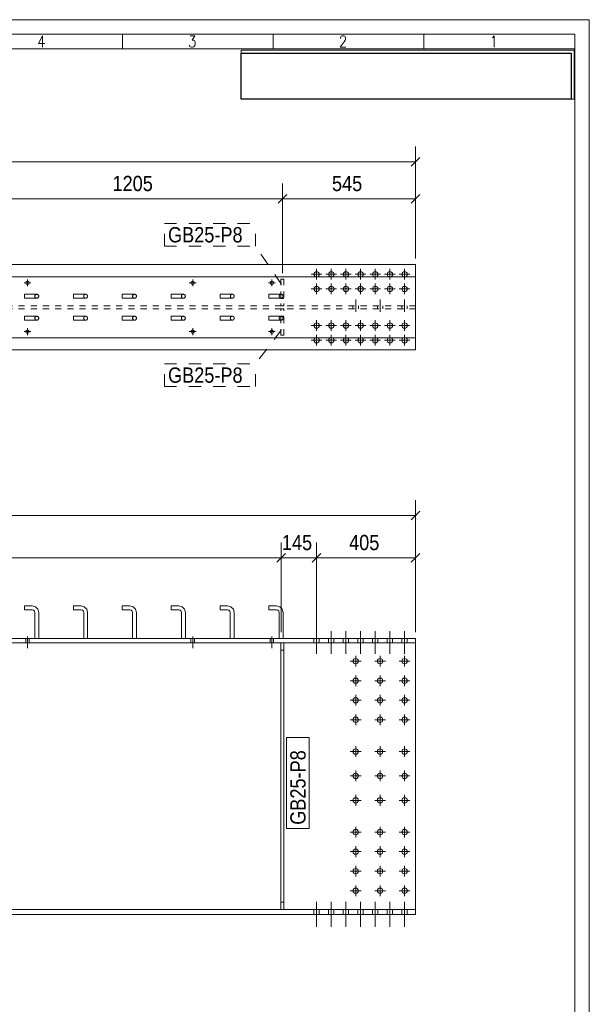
# Model space of a CAD drawing. Header units: millimetres. Extents: x 2 to 405, y 5 to 282.
# Tile 7 of 7: x 312 to 405, y 121 to 282. Entities that reach past the tile are written whole.
import ezdxf

# ---------------------------------------------------------------- set-up
doc = ezdxf.new("R2010")
doc.units = ezdxf.units.MM
for name, pattern in [('XKITLINE00', [0]), ('XKITLINE01', [4, 1, -1, 1, -1]), ('XKITLINE02', [4, 2, -2])]:
    doc.linetypes.add(name, pattern=pattern)
for name, color, linetype, lineweight in [('Bolt', 7, 'Continuous', 0), ('DrawingSheet', 5, 'Continuous', 0), ('OtherObjectType', 1, 'Continuous', 0), ('Part', 2, 'Continuous', 0), ('PartMark', 3, 'Continuous', 0), ('Z-DIMENSIONS', 1, 'Continuous', 0)]:
    doc.layers.add(name, color=color, linetype=linetype, lineweight=lineweight)
doc.styles.add('ARIAL', font='ARIAL.TTF')
doc.styles.add('ROMANS', font='ROMANS__.TTF')
picture_1 = doc.add_image_def('image1.jpg', size_in_pixel=(1304, 175))

# ---------------------------------------------------------------- blocks, each defined once
blk = doc.blocks.new('*A4')
at = {"layer": 'Part', "linetype": 'XKITLINE01', "lineweight": 0}
for p, q in [((352.56, 185.98), (353.8, 185.98)), ((352.56, 185.98), (352.56, 185.34)), ((353.8, 185.98), (354.34, 185.83)), ((354.34, 185.83), (354.74, 185.44)), ((352.56, 185.34), (353.8, 185.34)), ((353.8, 185.34), (354.02, 185.28)), ((354.02, 185.28), (354.18, 185.12)), ((354.24, 184.9), (354.18, 185.12)), ((354.24, 180.66), (354.24, 184.9)), ((354.88, 184.9), (354.74, 185.44)), ((354.88, 180.66), (354.88, 184.9)), ((354.24, 180.66), (354.88, 180.66))]:
    blk.add_line(p, q, dxfattribs=at)
blk = doc.blocks.new('*A5')
at = {"layer": 'Part', "linetype": 'XKITLINE00', "lineweight": 0}
for p, q in [((352.56, 185.98), (353.8, 185.98)), ((352.56, 185.98), (352.56, 185.34)), ((353.8, 185.98), (354.34, 185.83)), ((354.34, 185.83), (354.74, 185.44)), ((352.56, 185.34), (353.8, 185.34)), ((353.8, 185.34), (354.02, 185.28)), ((354.02, 185.28), (354.18, 185.12)), ((354.24, 184.9), (354.18, 185.12)), ((354.24, 180.66), (354.24, 184.9)), ((354.88, 184.9), (354.74, 185.44)), ((354.88, 180.66), (354.88, 184.9))]:
    blk.add_line(p, q, dxfattribs=at)
at = {"layer": 'Part', "linetype": 'XKITLINE01', "lineweight": 0}
blk.add_line((354.24, 180.66), (354.88, 180.66), dxfattribs=at)
blk = doc.blocks.new('*A27')
at = {"layer": 'Bolt', "linetype": 'XKITLINE00', "lineweight": 0}
for p, q in [((219.8, 180.66), (219.8, 179.94)), ((219.8, 180.66), (219.8, 179.94)), ((220.08, 180.98), (220.08, 179.06)), ((220.08, 180.98), (220.08, 179.06)), ((220.36, 180.66), (220.36, 179.94)), ((220.36, 180.66), (220.36, 179.94)), ((232.76, 180.66), (232.76, 179.94)), ((232.76, 180.66), (232.76, 179.94)), ((233.04, 180.98), (233.04, 179.06)), ((233.04, 180.98), (233.04, 179.06)), ((233.32, 180.66), (233.32, 179.94)), ((233.32, 180.66), (233.32, 179.94)), ((259.8, 180.66), (259.8, 179.94)), ((259.8, 180.66), (259.8, 179.94)), ((260.08, 180.98), (260.08, 179.06)), ((260.08, 180.98), (260.08, 179.06)), ((260.36, 180.66), (260.36, 179.94)), ((260.36, 180.66), (260.36, 179.94)), ((272.76, 180.66), (272.76, 179.94)), ((272.76, 180.66), (272.76, 179.94)), ((273.04, 180.98), (273.04, 179.06)), ((273.04, 180.98), (273.04, 179.06)), ((273.32, 180.66), (273.32, 179.94)), ((273.32, 180.66), (273.32, 179.94)), ((299.8, 180.66), (299.8, 179.94)), ((299.8, 180.66), (299.8, 179.94)), ((300.08, 180.98), (300.08, 179.06)), ((300.08, 180.98), (300.08, 179.06)), ((300.36, 180.66), (300.36, 179.94)), ((300.36, 180.66), (300.36, 179.94)), ((312.76, 180.66), (312.76, 179.94)), ((312.76, 180.66), (312.76, 179.94)), ((313.04, 180.98), (313.04, 179.06)), ((313.04, 180.98), (313.04, 179.06)), ((313.32, 180.66), (313.32, 179.94)), ((313.32, 180.66), (313.32, 179.94)), ((339.8, 180.66), (339.8, 179.94)), ((339.8, 180.66), (339.8, 179.94)), ((340.08, 180.98), (340.08, 179.06)), ((340.08, 180.98), (340.08, 179.06)), ((340.36, 180.66), (340.36, 179.94)), ((340.36, 180.66), (340.36, 179.94)), ((352.76, 180.66), (352.76, 179.94)), ((352.76, 180.66), (352.76, 179.94)), ((353.04, 180.98), (353.04, 179.06)), ((353.04, 180.98), (353.04, 179.06)), ((353.32, 180.66), (353.32, 179.94)), ((353.32, 180.66), (353.32, 179.94))]:
    blk.add_line(p, q, dxfattribs=at)
blk = doc.blocks.new('*A32')
at = {"layer": 'Bolt', "linetype": 'XKITLINE00', "lineweight": 0}
for p, q in [((359.92, 180.66), (359.92, 179.94)), ((360.36, 181.82), (360.36, 178.1)), ((360.8, 180.66), (360.8, 179.94)), ((362.32, 180.66), (362.32, 179.94)), ((362.76, 181.82), (362.76, 178.1)), ((363.2, 180.66), (363.2, 179.94)), ((364.72, 180.66), (364.72, 179.94)), ((365.16, 181.82), (365.16, 178.1)), ((365.6, 180.66), (365.6, 179.94)), ((367.12, 180.66), (367.12, 179.94)), ((367.56, 181.82), (367.56, 178.1)), ((368, 180.66), (368, 179.94)), ((369.52, 180.66), (369.52, 179.94)), ((369.96, 181.82), (369.96, 178.1)), ((370.4, 180.66), (370.4, 179.94)), ((371.92, 180.66), (371.92, 179.94)), ((372.36, 181.82), (372.36, 178.1)), ((372.8, 180.66), (372.8, 179.94)), ((374.32, 180.66), (374.32, 179.94)), ((374.76, 181.82), (374.76, 178.1)), ((375.2, 180.66), (375.2, 179.94))]:
    blk.add_line(p, q, dxfattribs=at)
blk = doc.blocks.new('*A33')
at = {"layer": 'Bolt', "linetype": 'XKITLINE00', "lineweight": 0}
for p, q in [((359.92, 180.66), (359.92, 179.94)), ((360.36, 181.82), (360.36, 178.1)), ((360.8, 180.66), (360.8, 179.94)), ((362.32, 180.66), (362.32, 179.94)), ((362.76, 181.82), (362.76, 178.1)), ((363.2, 180.66), (363.2, 179.94)), ((364.72, 180.66), (364.72, 179.94)), ((365.16, 181.82), (365.16, 178.1)), ((365.6, 180.66), (365.6, 179.94)), ((367.12, 180.66), (367.12, 179.94)), ((367.56, 181.82), (367.56, 178.1)), ((368, 180.66), (368, 179.94)), ((369.52, 180.66), (369.52, 179.94)), ((369.96, 181.82), (369.96, 178.1)), ((370.4, 180.66), (370.4, 179.94)), ((371.92, 180.66), (371.92, 179.94)), ((372.36, 181.82), (372.36, 178.1)), ((372.8, 180.66), (372.8, 179.94)), ((374.32, 180.66), (374.32, 179.94)), ((374.76, 181.82), (374.76, 178.1)), ((375.2, 180.66), (375.2, 179.94))]:
    blk.add_line(p, q, dxfattribs=at)
blk = doc.blocks.new('*A34')
at = {"layer": 'Part', "linetype": 'XKITLINE00', "lineweight": 0}
for p, q in [((354.52, 179.94), (354.52, 136.22)), ((355, 136.22), (355, 179.94))]:
    blk.add_line(p, q, dxfattribs=at)
at = {"layer": 'Part', "linetype": 'XKITLINE01', "lineweight": 0}
for p, q in [((355, 179.94), (354.52, 179.94)), ((354.52, 178.74), (355, 178.74)), ((354.52, 137.42), (355, 137.42)), ((355, 136.22), (354.52, 136.22))]:
    blk.add_line(p, q, dxfattribs=at)
blk = doc.blocks.new('*A45')
at = {"layer": 'Bolt', "linetype": 'XKITLINE00', "lineweight": 0}
for p, q in [((360.36, 137.5), (360.36, 133.38)), ((360.36, 137.5), (360.36, 133.38)), ((362.76, 137.5), (362.76, 133.38)), ((362.76, 137.5), (362.76, 133.38)), ((365.16, 137.5), (365.16, 133.38)), ((365.16, 137.5), (365.16, 133.38)), ((367.56, 137.5), (367.56, 133.38)), ((367.56, 137.5), (367.56, 133.38)), ((369.96, 137.5), (369.96, 133.38)), ((369.96, 137.5), (369.96, 133.38)), ((372.36, 137.5), (372.36, 133.38)), ((372.36, 137.5), (372.36, 133.38)), ((374.76, 137.5), (374.76, 133.38)), ((374.76, 137.5), (374.76, 133.38)), ((359.92, 136.22), (359.92, 135.42)), ((359.92, 136.22), (359.92, 135.42)), ((360.8, 136.22), (360.8, 135.42)), ((360.8, 136.22), (360.8, 135.42)), ((362.32, 136.22), (362.32, 135.42)), ((362.32, 136.22), (362.32, 135.42)), ((363.2, 136.22), (363.2, 135.42)), ((363.2, 136.22), (363.2, 135.42)), ((364.72, 136.22), (364.72, 135.42)), ((364.72, 136.22), (364.72, 135.42)), ((365.6, 136.22), (365.6, 135.42)), ((365.6, 136.22), (365.6, 135.42)), ((367.12, 136.22), (367.12, 135.42)), ((367.12, 136.22), (367.12, 135.42)), ((368, 136.22), (368, 135.42)), ((368, 136.22), (368, 135.42)), ((369.52, 136.22), (369.52, 135.42)), ((369.52, 136.22), (369.52, 135.42)), ((370.4, 136.22), (370.4, 135.42)), ((370.4, 136.22), (370.4, 135.42)), ((371.92, 136.22), (371.92, 135.42)), ((371.92, 136.22), (371.92, 135.42)), ((372.8, 136.22), (372.8, 135.42)), ((372.8, 136.22), (372.8, 135.42)), ((374.32, 136.22), (374.32, 135.42)), ((374.32, 136.22), (374.32, 135.42)), ((375.2, 136.22), (375.2, 135.42)), ((375.2, 136.22), (375.2, 135.42))]:
    blk.add_line(p, q, dxfattribs=at)
blk = doc.blocks.new('*A46')
at = {"layer": 'Bolt', "linetype": 'XKITLINE00', "lineweight": 0}
for p, q in [((360.36, 137.5), (360.36, 133.38)), ((360.36, 137.5), (360.36, 133.38)), ((362.76, 137.5), (362.76, 133.38)), ((362.76, 137.5), (362.76, 133.38)), ((365.16, 137.5), (365.16, 133.38)), ((365.16, 137.5), (365.16, 133.38)), ((367.56, 137.5), (367.56, 133.38)), ((367.56, 137.5), (367.56, 133.38)), ((369.96, 137.5), (369.96, 133.38)), ((369.96, 137.5), (369.96, 133.38)), ((372.36, 137.5), (372.36, 133.38)), ((372.36, 137.5), (372.36, 133.38)), ((374.76, 137.5), (374.76, 133.38)), ((374.76, 137.5), (374.76, 133.38)), ((359.92, 136.22), (359.92, 135.42)), ((359.92, 136.22), (359.92, 135.42)), ((360.8, 136.22), (360.8, 135.42)), ((360.8, 136.22), (360.8, 135.42)), ((362.32, 136.22), (362.32, 135.42)), ((362.32, 136.22), (362.32, 135.42)), ((363.2, 136.22), (363.2, 135.42)), ((363.2, 136.22), (363.2, 135.42)), ((364.72, 136.22), (364.72, 135.42)), ((364.72, 136.22), (364.72, 135.42)), ((365.6, 136.22), (365.6, 135.42)), ((365.6, 136.22), (365.6, 135.42)), ((367.12, 136.22), (367.12, 135.42)), ((367.12, 136.22), (367.12, 135.42)), ((368, 136.22), (368, 135.42)), ((368, 136.22), (368, 135.42)), ((369.52, 136.22), (369.52, 135.42)), ((369.52, 136.22), (369.52, 135.42)), ((370.4, 136.22), (370.4, 135.42)), ((370.4, 136.22), (370.4, 135.42)), ((371.92, 136.22), (371.92, 135.42)), ((371.92, 136.22), (371.92, 135.42)), ((372.8, 136.22), (372.8, 135.42)), ((372.8, 136.22), (372.8, 135.42)), ((374.32, 136.22), (374.32, 135.42)), ((374.32, 136.22), (374.32, 135.42)), ((375.2, 136.22), (375.2, 135.42)), ((375.2, 136.22), (375.2, 135.42))]:
    blk.add_line(p, q, dxfattribs=at)
blk = doc.blocks.new('*A47')
at = {"layer": 'Bolt', "linetype": 'XKITLINE00', "lineweight": 0}
for p, q in [((366.76, 177.8), (366.76, 176.04)), ((370.76, 177.8), (370.76, 176.04)), ((374.76, 177.8), (374.76, 176.04)), ((367.64, 176.92), (365.88, 176.92)), ((371.64, 176.92), (369.88, 176.92)), ((375.64, 176.92), (373.88, 176.92)), ((366.76, 174.6), (366.76, 172.84)), ((370.76, 174.6), (370.76, 172.84)), ((374.76, 174.6), (374.76, 172.84)), ((367.64, 173.72), (365.88, 173.72)), ((371.64, 173.72), (369.88, 173.72)), ((375.64, 173.72), (373.88, 173.72)), ((366.76, 171.4), (366.76, 169.64)), ((370.76, 171.4), (370.76, 169.64)), ((374.76, 171.4), (374.76, 169.64)), ((367.64, 170.52), (365.88, 170.52)), ((371.64, 170.52), (369.88, 170.52)), ((375.64, 170.52), (373.88, 170.52)), ((366.76, 168.2), (366.76, 166.44)), ((370.76, 168.2), (370.76, 166.44)), ((374.76, 168.2), (374.76, 166.44)), ((367.64, 167.32), (365.88, 167.32)), ((371.64, 167.32), (369.88, 167.32)), ((375.64, 167.32), (373.88, 167.32)), ((366.76, 163), (366.76, 161.24)), ((370.76, 163), (370.76, 161.24)), ((374.76, 163), (374.76, 161.24)), ((367.64, 162.12), (365.88, 162.12)), ((371.64, 162.12), (369.88, 162.12)), ((375.64, 162.12), (373.88, 162.12)), ((367.64, 158.12), (365.88, 158.12)), ((366.76, 159), (366.76, 157.24)), ((371.64, 158.12), (369.88, 158.12)), ((370.76, 159), (370.76, 157.24)), ((375.64, 158.12), (373.88, 158.12)), ((374.76, 159), (374.76, 157.24)), ((366.76, 155), (366.76, 153.24)), ((370.76, 155), (370.76, 153.24)), ((374.76, 155), (374.76, 153.24)), ((367.64, 154.12), (365.88, 154.12)), ((371.64, 154.12), (369.88, 154.12)), ((375.64, 154.12), (373.88, 154.12)), ((367.64, 148.92), (365.88, 148.92)), ((366.76, 149.8), (366.76, 148.04)), ((371.64, 148.92), (369.88, 148.92)), ((370.76, 149.8), (370.76, 148.04)), ((375.64, 148.92), (373.88, 148.92)), ((374.76, 149.8), (374.76, 148.04)), ((367.64, 145.72), (365.88, 145.72)), ((366.76, 146.6), (366.76, 144.84)), ((371.64, 145.72), (369.88, 145.72)), ((370.76, 146.6), (370.76, 144.84)), ((375.64, 145.72), (373.88, 145.72)), ((374.76, 146.6), (374.76, 144.84)), ((367.64, 142.52), (365.88, 142.52)), ((366.76, 143.4), (366.76, 141.64)), ((371.64, 142.52), (369.88, 142.52)), ((370.76, 143.4), (370.76, 141.64)), ((375.64, 142.52), (373.88, 142.52)), ((374.76, 143.4), (374.76, 141.64)), ((367.64, 139.32), (365.88, 139.32)), ((366.76, 140.2), (366.76, 138.44)), ((371.64, 139.32), (369.88, 139.32)), ((370.76, 140.2), (370.76, 138.44)), ((375.64, 139.32), (373.88, 139.32)), ((374.76, 140.2), (374.76, 138.44))]:
    blk.add_line(p, q, dxfattribs=at)
for centre in [(366.76, 176.92), (370.76, 176.92), (374.76, 176.92), (366.76, 173.72), (370.76, 173.72), (374.76, 173.72), (366.76, 170.52), (370.76, 170.52), (374.76, 170.52), (366.76, 167.32), (370.76, 167.32), (374.76, 167.32), (366.76, 162.12), (370.76, 162.12), (374.76, 162.12), (366.76, 158.12), (370.76, 158.12), (374.76, 158.12), (366.76, 154.12), (370.76, 154.12), (374.76, 154.12), (366.76, 148.92), (370.76, 148.92), (374.76, 148.92), (366.76, 145.72), (370.76, 145.72), (374.76, 145.72), (366.76, 142.52), (370.76, 142.52), (374.76, 142.52), (366.76, 139.32), (370.76, 139.32), (374.76, 139.32)]:
    blk.add_circle(centre, 0.44, dxfattribs=at)
blk = doc.blocks.new('*A52')
at = {"layer": 'Part', "linetype": 'XKITLINE01', "lineweight": 0}
for p, q in [((354.52, 136.22), (354.52, 179.94)), ((355, 179.94), (354.52, 179.94)), ((355, 136.22), (355, 179.94)), ((354.52, 178.74), (355, 178.74)), ((355, 137.42), (354.52, 137.42)), ((354.52, 136.22), (355, 136.22))]:
    blk.add_line(p, q, dxfattribs=at)
blk = doc.blocks.new('*A53')
at = {"layer": 'Part', "linetype": 'XKITLINE00', "lineweight": 0}
for p, q in [((376.56, 180.66), (36.56, 180.66)), ((376.56, 135.42), (376.56, 180.66)), ((376.56, 179.94), (36.56, 179.94)), ((376.56, 136.22), (36.56, 136.22)), ((36.56, 135.42), (376.56, 135.42))]:
    blk.add_line(p, q, dxfattribs=at)
blk = doc.blocks.new('*A55')
at = {"layer": 'Part', "linetype": 'XKITLINE00', "lineweight": 0}
for p, q in [((336.56, 185.98), (337.8, 185.98)), ((336.56, 185.98), (336.56, 185.34)), ((337.8, 185.98), (338.34, 185.83)), ((338.34, 185.83), (338.74, 185.44)), ((336.56, 185.34), (337.8, 185.34)), ((337.8, 185.34), (338.02, 185.28)), ((338.02, 185.28), (338.18, 185.12)), ((338.24, 184.9), (338.18, 185.12)), ((338.24, 180.66), (338.24, 184.9)), ((338.88, 184.9), (338.74, 185.44)), ((338.88, 180.66), (338.88, 184.9))]:
    blk.add_line(p, q, dxfattribs=at)
at = {"layer": 'Part', "linetype": 'XKITLINE01', "lineweight": 0}
blk.add_line((338.24, 180.66), (338.88, 180.66), dxfattribs=at)
blk = doc.blocks.new('*A56')
at = {"layer": 'Part', "linetype": 'XKITLINE01', "lineweight": 0}
for p, q in [((328.56, 185.98), (329.8, 185.98)), ((328.56, 185.98), (328.56, 185.34)), ((329.8, 185.98), (330.34, 185.83)), ((330.34, 185.83), (330.74, 185.44)), ((328.56, 185.34), (329.8, 185.34)), ((329.8, 185.34), (330.02, 185.28)), ((330.02, 185.28), (330.18, 185.12)), ((330.24, 184.9), (330.18, 185.12)), ((330.24, 180.66), (330.24, 184.9)), ((330.88, 184.9), (330.74, 185.44)), ((330.88, 180.66), (330.88, 184.9)), ((330.24, 180.66), (330.88, 180.66))]:
    blk.add_line(p, q, dxfattribs=at)
blk = doc.blocks.new('*A57')
at = {"layer": 'Part', "linetype": 'XKITLINE00', "lineweight": 0}
for p, q in [((328.56, 185.98), (329.8, 185.98)), ((328.56, 185.98), (328.56, 185.34)), ((329.8, 185.98), (330.34, 185.83)), ((330.34, 185.83), (330.74, 185.44)), ((328.56, 185.34), (329.8, 185.34)), ((329.8, 185.34), (330.02, 185.28)), ((330.02, 185.28), (330.18, 185.12)), ((330.24, 184.9), (330.18, 185.12)), ((330.24, 180.66), (330.24, 184.9)), ((330.88, 184.9), (330.74, 185.44)), ((330.88, 180.66), (330.88, 184.9))]:
    blk.add_line(p, q, dxfattribs=at)
at = {"layer": 'Part', "linetype": 'XKITLINE01', "lineweight": 0}
blk.add_line((330.24, 180.66), (330.88, 180.66), dxfattribs=at)
blk = doc.blocks.new('*A58')
at = {"layer": 'Part', "linetype": 'XKITLINE01', "lineweight": 0}
for p, q in [((320.56, 185.98), (321.8, 185.98)), ((320.56, 185.98), (320.56, 185.34)), ((321.8, 185.98), (322.34, 185.83)), ((322.34, 185.83), (322.74, 185.44)), ((320.56, 185.34), (321.8, 185.34)), ((321.8, 185.34), (322.02, 185.28)), ((322.02, 185.28), (322.18, 185.12)), ((322.24, 184.9), (322.18, 185.12)), ((322.24, 180.66), (322.24, 184.9)), ((322.88, 184.9), (322.74, 185.44)), ((322.88, 180.66), (322.88, 184.9)), ((322.24, 180.66), (322.88, 180.66))]:
    blk.add_line(p, q, dxfattribs=at)
blk = doc.blocks.new('*A59')
at = {"layer": 'Part', "linetype": 'XKITLINE00', "lineweight": 0}
for p, q in [((320.56, 185.98), (321.8, 185.98)), ((320.56, 185.98), (320.56, 185.34)), ((321.8, 185.98), (322.34, 185.83)), ((322.34, 185.83), (322.74, 185.44)), ((320.56, 185.34), (321.8, 185.34)), ((321.8, 185.34), (322.02, 185.28)), ((322.02, 185.28), (322.18, 185.12)), ((322.24, 184.9), (322.18, 185.12)), ((322.24, 180.66), (322.24, 184.9)), ((322.88, 184.9), (322.74, 185.44)), ((322.88, 180.66), (322.88, 184.9))]:
    blk.add_line(p, q, dxfattribs=at)
at = {"layer": 'Part', "linetype": 'XKITLINE01', "lineweight": 0}
blk.add_line((322.24, 180.66), (322.88, 180.66), dxfattribs=at)
blk = doc.blocks.new('*A60')
at = {"layer": 'Part', "linetype": 'XKITLINE01', "lineweight": 0}
for p, q in [((312.56, 185.98), (313.8, 185.98)), ((312.56, 185.98), (312.56, 185.34)), ((313.8, 185.98), (314.34, 185.83)), ((314.34, 185.83), (314.74, 185.44)), ((312.56, 185.34), (313.8, 185.34)), ((313.8, 185.34), (314.02, 185.28)), ((314.02, 185.28), (314.18, 185.12)), ((314.24, 184.9), (314.18, 185.12)), ((314.24, 180.66), (314.24, 184.9)), ((314.88, 184.9), (314.74, 185.44)), ((314.88, 180.66), (314.88, 184.9)), ((314.24, 180.66), (314.88, 180.66))]:
    blk.add_line(p, q, dxfattribs=at)
blk = doc.blocks.new('*A61')
at = {"layer": 'Part', "linetype": 'XKITLINE00', "lineweight": 0}
for p, q in [((312.56, 185.98), (313.8, 185.98)), ((312.56, 185.98), (312.56, 185.34)), ((313.8, 185.98), (314.34, 185.83)), ((314.34, 185.83), (314.74, 185.44)), ((312.56, 185.34), (313.8, 185.34)), ((313.8, 185.34), (314.02, 185.28)), ((314.02, 185.28), (314.18, 185.12)), ((314.24, 184.9), (314.18, 185.12)), ((314.24, 180.66), (314.24, 184.9)), ((314.88, 184.9), (314.74, 185.44)), ((314.88, 180.66), (314.88, 184.9))]:
    blk.add_line(p, q, dxfattribs=at)
at = {"layer": 'Part', "linetype": 'XKITLINE01', "lineweight": 0}
blk.add_line((314.24, 180.66), (314.88, 180.66), dxfattribs=at)
blk = doc.blocks.new('*A108')
at = {"layer": 'Part', "linetype": 'XKITLINE01', "lineweight": 0}
for p, q in [((344.56, 185.98), (345.8, 185.98)), ((344.56, 185.98), (344.56, 185.34)), ((345.8, 185.98), (346.34, 185.83)), ((346.34, 185.83), (346.74, 185.44)), ((344.56, 185.34), (345.8, 185.34)), ((345.8, 185.34), (346.02, 185.28)), ((346.02, 185.28), (346.18, 185.12)), ((346.24, 184.9), (346.18, 185.12)), ((346.24, 180.66), (346.24, 184.9)), ((346.88, 184.9), (346.74, 185.44)), ((346.88, 180.66), (346.88, 184.9)), ((346.24, 180.66), (346.88, 180.66))]:
    blk.add_line(p, q, dxfattribs=at)
blk = doc.blocks.new('*A109')
at = {"layer": 'Part', "linetype": 'XKITLINE00', "lineweight": 0}
for p, q in [((344.56, 185.98), (345.8, 185.98)), ((344.56, 185.98), (344.56, 185.34)), ((345.8, 185.98), (346.34, 185.83)), ((346.34, 185.83), (346.74, 185.44)), ((344.56, 185.34), (345.8, 185.34)), ((345.8, 185.34), (346.02, 185.28)), ((346.02, 185.28), (346.18, 185.12)), ((346.24, 184.9), (346.18, 185.12)), ((346.24, 180.66), (346.24, 184.9)), ((346.88, 184.9), (346.74, 185.44)), ((346.88, 180.66), (346.88, 184.9))]:
    blk.add_line(p, q, dxfattribs=at)
at = {"layer": 'Part', "linetype": 'XKITLINE01', "lineweight": 0}
blk.add_line((346.24, 180.66), (346.88, 180.66), dxfattribs=at)
blk = doc.blocks.new('*A110')
at = {"layer": 'Part', "linetype": 'XKITLINE01', "lineweight": 0}
for p, q in [((336.56, 185.98), (337.8, 185.98)), ((336.56, 185.98), (336.56, 185.34)), ((337.8, 185.98), (338.34, 185.83)), ((338.34, 185.83), (338.74, 185.44)), ((336.56, 185.34), (337.8, 185.34)), ((337.8, 185.34), (338.02, 185.28)), ((338.02, 185.28), (338.18, 185.12)), ((338.24, 184.9), (338.18, 185.12)), ((338.24, 180.66), (338.24, 184.9)), ((338.88, 184.9), (338.74, 185.44)), ((338.88, 180.66), (338.88, 184.9)), ((338.24, 180.66), (338.88, 180.66))]:
    blk.add_line(p, q, dxfattribs=at)
blk = doc.blocks.new('*A132')
at = {"layer": 'Bolt', "linetype": 'XKITLINE00', "lineweight": 0}
for p, q in [((219.52, 238.9), (220.64, 238.9)), ((220.08, 238.34), (220.08, 239.46)), ((232.48, 238.9), (233.6, 238.9)), ((233.04, 238.34), (233.04, 239.46)), ((259.52, 238.9), (260.64, 238.9)), ((260.08, 238.34), (260.08, 239.46)), ((272.48, 238.9), (273.6, 238.9)), ((273.04, 238.34), (273.04, 239.46)), ((299.52, 238.9), (300.64, 238.9)), ((300.08, 238.34), (300.08, 239.46)), ((312.48, 238.9), (313.6, 238.9)), ((313.04, 238.34), (313.04, 239.46)), ((339.52, 238.9), (340.64, 238.9)), ((340.08, 238.34), (340.08, 239.46)), ((352.48, 238.9), (353.6, 238.9)), ((353.04, 238.34), (353.04, 239.46)), ((219.52, 230.9), (220.64, 230.9)), ((220.08, 230.34), (220.08, 231.46)), ((232.48, 230.9), (233.6, 230.9)), ((233.04, 230.34), (233.04, 231.46)), ((259.52, 230.9), (260.64, 230.9)), ((260.08, 230.34), (260.08, 231.46)), ((272.48, 230.9), (273.6, 230.9)), ((273.04, 230.34), (273.04, 231.46)), ((299.52, 230.9), (300.64, 230.9)), ((300.08, 230.34), (300.08, 231.46)), ((312.48, 230.9), (313.6, 230.9)), ((313.04, 230.34), (313.04, 231.46)), ((339.52, 230.9), (340.64, 230.9)), ((340.08, 230.34), (340.08, 231.46)), ((352.48, 230.9), (353.6, 230.9)), ((353.04, 230.34), (353.04, 231.46))]:
    blk.add_line(p, q, dxfattribs=at)
for centre in [(220.08, 238.9), (233.04, 238.9), (260.08, 238.9), (273.04, 238.9), (300.08, 238.9), (313.04, 238.9), (340.08, 238.9), (353.04, 238.9), (220.08, 230.9), (233.04, 230.9), (260.08, 230.9), (273.04, 230.9), (300.08, 230.9), (313.04, 230.9), (340.08, 230.9), (353.04, 230.9)]:
    blk.add_circle(centre, 0.28, dxfattribs=at)
blk = doc.blocks.new('*A137')
at = {"layer": 'Part', "linetype": 'XKITLINE01', "lineweight": 0}
for p, q in [((354.52, 239.5), (354.52, 235.14)), ((354.52, 239.5), (355, 239.5)), ((355, 239.5), (355, 235.14)), ((355, 236.34), (354.52, 236.34)), ((354.52, 235.14), (355, 235.14))]:
    blk.add_line(p, q, dxfattribs=at)
blk = doc.blocks.new('*A141')
at = {"layer": 'Part', "linetype": 'XKITLINE00', "lineweight": 0}
for p, q in [((36.56, 241.9), (376.56, 241.9)), ((376.56, 241.9), (376.56, 227.9)), ((376.56, 239.9), (36.56, 239.9)), ((376.56, 229.9), (36.56, 229.9)), ((36.56, 227.9), (376.56, 227.9))]:
    blk.add_line(p, q, dxfattribs=at)
at = {"layer": 'Part', "linetype": 'XKITLINE01', "lineweight": 0}
for p, q in [((376.56, 235.14), (36.56, 235.14)), ((376.56, 234.66), (36.56, 234.66))]:
    blk.add_line(p, q, dxfattribs=at)
blk = doc.blocks.new('*A145')
at = {"layer": 'Part', "linetype": 'XKITLINE01', "lineweight": 0}
for p, q in [((355, 234.66), (354.52, 234.66)), ((354.52, 230.3), (354.52, 234.66)), ((355, 230.3), (355, 234.66)), ((355, 233.46), (354.52, 233.46)), ((355, 230.3), (354.52, 230.3))]:
    blk.add_line(p, q, dxfattribs=at)
blk = doc.blocks.new('*A154')
at = {"layer": 'Bolt', "linetype": 'XKITLINE02', "lineweight": 0}
for p, q in [((366.76, 236.14), (366.76, 232.82)), ((366.76, 236.14), (366.76, 232.82)), ((366.76, 236.14), (366.76, 232.82)), ((366.76, 236.14), (366.76, 232.82)), ((366.76, 236.14), (366.76, 232.82)), ((366.76, 236.14), (366.76, 232.82)), ((366.76, 236.14), (366.76, 232.82)), ((366.76, 236.14), (366.76, 232.82)), ((366.76, 236.14), (366.76, 232.82)), ((366.76, 236.14), (366.76, 232.82)), ((366.76, 236.14), (366.76, 232.82)), ((370.76, 236.14), (370.76, 232.82)), ((370.76, 236.14), (370.76, 232.82)), ((370.76, 236.14), (370.76, 232.82)), ((370.76, 236.14), (370.76, 232.82)), ((370.76, 236.14), (370.76, 232.82)), ((370.76, 236.14), (370.76, 232.82)), ((370.76, 236.14), (370.76, 232.82)), ((370.76, 236.14), (370.76, 232.82)), ((370.76, 236.14), (370.76, 232.82)), ((370.76, 236.14), (370.76, 232.82)), ((370.76, 236.14), (370.76, 232.82)), ((374.76, 236.14), (374.76, 232.82)), ((374.76, 236.14), (374.76, 232.82)), ((374.76, 236.14), (374.76, 232.82)), ((374.76, 236.14), (374.76, 232.82)), ((374.76, 236.14), (374.76, 232.82)), ((374.76, 236.14), (374.76, 232.82)), ((374.76, 236.14), (374.76, 232.82)), ((374.76, 236.14), (374.76, 232.82)), ((374.76, 236.14), (374.76, 232.82)), ((374.76, 236.14), (374.76, 232.82)), ((374.76, 236.14), (374.76, 232.82)), ((366.32, 235.14), (366.32, 234.66)), ((366.32, 235.14), (366.32, 234.66)), ((366.32, 235.14), (366.32, 234.66)), ((366.32, 235.14), (366.32, 234.66)), ((366.32, 235.14), (366.32, 234.66)), ((366.32, 235.14), (366.32, 234.66)), ((366.32, 235.14), (366.32, 234.66)), ((366.32, 235.14), (366.32, 234.66)), ((366.32, 235.14), (366.32, 234.66)), ((366.32, 235.14), (366.32, 234.66)), ((366.32, 235.14), (366.32, 234.66)), ((367.2, 235.14), (367.2, 234.66)), ((367.2, 235.14), (367.2, 234.66)), ((367.2, 235.14), (367.2, 234.66)), ((367.2, 235.14), (367.2, 234.66)), ((367.2, 235.14), (367.2, 234.66)), ((367.2, 235.14), (367.2, 234.66)), ((367.2, 235.14), (367.2, 234.66)), ((367.2, 235.14), (367.2, 234.66)), ((367.2, 235.14), (367.2, 234.66)), ((367.2, 235.14), (367.2, 234.66)), ((367.2, 235.14), (367.2, 234.66)), ((370.32, 235.14), (370.32, 234.66)), ((370.32, 235.14), (370.32, 234.66)), ((370.32, 235.14), (370.32, 234.66)), ((370.32, 235.14), (370.32, 234.66)), ((370.32, 235.14), (370.32, 234.66)), ((370.32, 235.14), (370.32, 234.66)), ((370.32, 235.14), (370.32, 234.66)), ((370.32, 235.14), (370.32, 234.66)), ((370.32, 235.14), (370.32, 234.66)), ((370.32, 235.14), (370.32, 234.66)), ((370.32, 235.14), (370.32, 234.66)), ((371.2, 235.14), (371.2, 234.66)), ((371.2, 235.14), (371.2, 234.66)), ((371.2, 235.14), (371.2, 234.66)), ((371.2, 235.14), (371.2, 234.66)), ((371.2, 235.14), (371.2, 234.66)), ((371.2, 235.14), (371.2, 234.66)), ((371.2, 235.14), (371.2, 234.66)), ((371.2, 235.14), (371.2, 234.66)), ((371.2, 235.14), (371.2, 234.66)), ((371.2, 235.14), (371.2, 234.66)), ((371.2, 235.14), (371.2, 234.66)), ((374.32, 235.14), (374.32, 234.66)), ((374.32, 235.14), (374.32, 234.66)), ((374.32, 235.14), (374.32, 234.66)), ((374.32, 235.14), (374.32, 234.66)), ((374.32, 235.14), (374.32, 234.66)), ((374.32, 235.14), (374.32, 234.66)), ((374.32, 235.14), (374.32, 234.66)), ((374.32, 235.14), (374.32, 234.66)), ((374.32, 235.14), (374.32, 234.66)), ((374.32, 235.14), (374.32, 234.66)), ((374.32, 235.14), (374.32, 234.66)), ((375.2, 235.14), (375.2, 234.66)), ((375.2, 235.14), (375.2, 234.66)), ((375.2, 235.14), (375.2, 234.66)), ((375.2, 235.14), (375.2, 234.66)), ((375.2, 235.14), (375.2, 234.66)), ((375.2, 235.14), (375.2, 234.66)), ((375.2, 235.14), (375.2, 234.66)), ((375.2, 235.14), (375.2, 234.66)), ((375.2, 235.14), (375.2, 234.66)), ((375.2, 235.14), (375.2, 234.66)), ((375.2, 235.14), (375.2, 234.66))]:
    blk.add_line(p, q, dxfattribs=at)
blk = doc.blocks.new('*A155')
at = {"layer": 'Bolt', "linetype": 'XKITLINE00', "lineweight": 0}
for p, q in [((360.36, 232.78), (360.36, 232.2)), ((362.76, 232.78), (362.76, 232.2)), ((365.16, 232.78), (365.16, 232.2)), ((367.56, 232.78), (367.56, 232.2)), ((369.96, 232.78), (369.96, 232.2)), ((372.36, 232.78), (372.36, 232.2)), ((374.76, 232.78), (374.76, 232.2)), ((359.48, 231.9), (360.07, 231.9)), ((360.36, 231.02), (360.36, 231.61)), ((361.24, 231.9), (360.66, 231.9)), ((361.88, 231.9), (362.47, 231.9)), ((362.76, 231.02), (362.76, 231.61)), ((363.64, 231.9), (363.06, 231.9)), ((364.28, 231.9), (364.87, 231.9)), ((365.16, 231.02), (365.16, 231.61)), ((366.04, 231.9), (365.46, 231.9)), ((366.68, 231.9), (367.27, 231.9)), ((367.56, 231.02), (367.56, 231.61)), ((368.44, 231.9), (367.86, 231.9)), ((369.08, 231.9), (369.67, 231.9)), ((369.96, 231.02), (369.96, 231.61)), ((370.84, 231.9), (370.26, 231.9)), ((371.48, 231.9), (372.07, 231.9)), ((372.36, 231.02), (372.36, 231.61)), ((373.24, 231.9), (372.66, 231.9)), ((373.88, 231.9), (374.47, 231.9)), ((374.76, 231.02), (374.76, 231.61)), ((375.64, 231.9), (375.06, 231.9)), ((359.48, 229.5), (361.24, 229.5)), ((360.36, 228.62), (360.36, 230.38)), ((361.88, 229.5), (363.64, 229.5)), ((362.76, 228.62), (362.76, 230.38)), ((364.28, 229.5), (366.04, 229.5)), ((365.16, 228.62), (365.16, 230.38)), ((366.68, 229.5), (368.44, 229.5)), ((367.56, 228.62), (367.56, 230.38)), ((369.08, 229.5), (370.84, 229.5)), ((369.96, 228.62), (369.96, 230.38)), ((371.48, 229.5), (373.24, 229.5)), ((372.36, 228.62), (372.36, 230.38)), ((373.88, 229.5), (375.64, 229.5)), ((374.76, 228.62), (374.76, 230.38))]:
    blk.add_line(p, q, dxfattribs=at)
for centre in [(360.36, 229.5), (362.76, 229.5), (365.16, 229.5), (367.56, 229.5), (369.96, 229.5), (372.36, 229.5), (374.76, 229.5)]:
    blk.add_circle(centre, 0.44, dxfattribs=at)
blk = doc.blocks.new('*A156')
at = {"layer": 'Bolt', "linetype": 'XKITLINE00', "lineweight": 0}
for p, q in [((360.36, 239.42), (360.36, 241.18)), ((362.76, 239.42), (362.76, 241.18)), ((365.16, 239.42), (365.16, 241.18)), ((367.56, 239.42), (367.56, 241.18)), ((369.96, 239.42), (369.96, 241.18)), ((372.36, 239.42), (372.36, 241.18)), ((374.76, 239.42), (374.76, 241.18)), ((359.48, 240.3), (361.24, 240.3)), ((360.36, 238.78), (360.36, 238.2)), ((361.88, 240.3), (363.64, 240.3)), ((362.76, 238.78), (362.76, 238.2)), ((364.28, 240.3), (366.04, 240.3)), ((365.16, 238.78), (365.16, 238.2)), ((366.68, 240.3), (368.44, 240.3)), ((367.56, 238.78), (367.56, 238.2)), ((369.08, 240.3), (370.84, 240.3)), ((369.96, 238.78), (369.96, 238.2)), ((371.48, 240.3), (373.24, 240.3)), ((372.36, 238.78), (372.36, 238.2)), ((373.88, 240.3), (375.64, 240.3)), ((374.76, 238.78), (374.76, 238.2)), ((359.48, 237.9), (360.07, 237.9)), ((360.36, 237.02), (360.36, 237.61)), ((361.24, 237.9), (360.66, 237.9)), ((361.88, 237.9), (362.47, 237.9)), ((362.76, 237.02), (362.76, 237.61)), ((363.64, 237.9), (363.06, 237.9)), ((364.28, 237.9), (364.87, 237.9)), ((365.16, 237.02), (365.16, 237.61)), ((366.04, 237.9), (365.46, 237.9)), ((366.68, 237.9), (367.27, 237.9)), ((367.56, 237.02), (367.56, 237.61)), ((368.44, 237.9), (367.86, 237.9)), ((369.08, 237.9), (369.67, 237.9)), ((369.96, 237.02), (369.96, 237.61)), ((370.84, 237.9), (370.26, 237.9)), ((371.48, 237.9), (372.07, 237.9)), ((372.36, 237.02), (372.36, 237.61)), ((373.24, 237.9), (372.66, 237.9)), ((373.88, 237.9), (374.47, 237.9)), ((374.76, 237.02), (374.76, 237.61)), ((375.64, 237.9), (375.06, 237.9))]:
    blk.add_line(p, q, dxfattribs=at)
for centre in [(360.36, 240.3), (362.76, 240.3), (365.16, 240.3), (367.56, 240.3), (369.96, 240.3), (372.36, 240.3), (374.76, 240.3)]:
    blk.add_circle(centre, 0.44, dxfattribs=at)
blk = doc.blocks.new('*A158')
at = {"layer": 'Bolt', "linetype": 'XKITLINE00', "lineweight": 0}
for p, q in [((360.36, 237.02), (360.36, 238.78)), ((362.76, 237.02), (362.76, 238.78)), ((365.16, 237.02), (365.16, 238.78)), ((367.56, 237.02), (367.56, 238.78)), ((369.96, 237.02), (369.96, 238.78)), ((372.36, 237.02), (372.36, 238.78)), ((374.76, 237.02), (374.76, 238.78)), ((359.48, 237.9), (361.24, 237.9)), ((361.88, 237.9), (363.64, 237.9)), ((364.28, 237.9), (366.04, 237.9)), ((366.68, 237.9), (368.44, 237.9)), ((369.08, 237.9), (370.84, 237.9)), ((371.48, 237.9), (373.24, 237.9)), ((373.88, 237.9), (375.64, 237.9))]:
    blk.add_line(p, q, dxfattribs=at)
for centre in [(360.36, 237.9), (362.76, 237.9), (365.16, 237.9), (367.56, 237.9), (369.96, 237.9), (372.36, 237.9), (374.76, 237.9)]:
    blk.add_circle(centre, 0.44, dxfattribs=at)
blk = doc.blocks.new('*A159')
at = {"layer": 'Bolt', "linetype": 'XKITLINE00', "lineweight": 0}
for p, q in [((360.36, 231.02), (360.36, 232.78)), ((362.76, 231.02), (362.76, 232.78)), ((365.16, 231.02), (365.16, 232.78)), ((367.56, 231.02), (367.56, 232.78)), ((369.96, 231.02), (369.96, 232.78)), ((372.36, 231.02), (372.36, 232.78)), ((374.76, 231.02), (374.76, 232.78)), ((359.48, 231.9), (361.24, 231.9)), ((361.88, 231.9), (363.64, 231.9)), ((364.28, 231.9), (366.04, 231.9)), ((366.68, 231.9), (368.44, 231.9)), ((369.08, 231.9), (370.84, 231.9)), ((371.48, 231.9), (373.24, 231.9)), ((373.88, 231.9), (375.64, 231.9))]:
    blk.add_line(p, q, dxfattribs=at)
for centre in [(360.36, 231.9), (362.76, 231.9), (365.16, 231.9), (367.56, 231.9), (369.96, 231.9), (372.36, 231.9), (374.76, 231.9)]:
    blk.add_circle(centre, 0.44, dxfattribs=at)
blk = doc.blocks.new('*A180')
at = {"layer": 'Part', "linetype": 'XKITLINE00', "lineweight": 0}
for p, q in [((354.56, 237.02), (352.56, 237.02)), ((352.56, 236.38), (352.56, 237.02)), ((354.56, 236.38), (352.56, 236.38)), ((354.56, 237.02), (354.79, 236.93)), ((354.79, 236.48), (354.56, 236.38)), ((354.79, 236.93), (354.88, 236.7)), ((354.88, 236.7), (354.79, 236.48))]:
    blk.add_line(p, q, dxfattribs=at)
at = {"layer": 'Part', "linetype": 'XKITLINE01', "lineweight": 0}
for start, end in [(0, 180), (180, 0)]:
    blk.add_arc((354.56, 236.7), 0.32, start, end, dxfattribs=at)
blk = doc.blocks.new('*A181')
at = {"layer": 'Part', "linetype": 'XKITLINE00', "lineweight": 0}
for p, q in [((354.56, 233.42), (352.56, 233.42)), ((352.56, 232.78), (352.56, 233.42)), ((354.56, 232.78), (352.56, 232.78)), ((354.56, 233.42), (354.79, 233.33)), ((354.79, 232.88), (354.56, 232.78)), ((354.79, 233.33), (354.88, 233.1)), ((354.88, 233.1), (354.79, 232.88))]:
    blk.add_line(p, q, dxfattribs=at)
at = {"layer": 'Part', "linetype": 'XKITLINE01', "lineweight": 0}
for start, end in [(0, 180), (180, 0)]:
    blk.add_arc((354.56, 233.1), 0.32, start, end, dxfattribs=at)
blk = doc.blocks.new('*A182')
at = {"layer": 'Part', "linetype": 'XKITLINE00', "lineweight": 0}
for p, q in [((346.56, 237.02), (344.56, 237.02)), ((344.56, 236.38), (344.56, 237.02)), ((346.56, 236.38), (344.56, 236.38)), ((346.56, 237.02), (346.79, 236.93)), ((346.79, 236.48), (346.56, 236.38)), ((346.79, 236.93), (346.88, 236.7)), ((346.88, 236.7), (346.79, 236.48))]:
    blk.add_line(p, q, dxfattribs=at)
at = {"layer": 'Part', "linetype": 'XKITLINE01', "lineweight": 0}
for start, end in [(0, 180), (180, 0)]:
    blk.add_arc((346.56, 236.7), 0.32, start, end, dxfattribs=at)
blk = doc.blocks.new('*A183')
at = {"layer": 'Part', "linetype": 'XKITLINE00', "lineweight": 0}
for p, q in [((346.56, 233.42), (344.56, 233.42)), ((344.56, 232.78), (344.56, 233.42)), ((346.56, 232.78), (344.56, 232.78)), ((346.56, 233.42), (346.79, 233.33)), ((346.79, 232.88), (346.56, 232.78)), ((346.79, 233.33), (346.88, 233.1)), ((346.88, 233.1), (346.79, 232.88))]:
    blk.add_line(p, q, dxfattribs=at)
at = {"layer": 'Part', "linetype": 'XKITLINE01', "lineweight": 0}
for start, end in [(0, 180), (180, 0)]:
    blk.add_arc((346.56, 233.1), 0.32, start, end, dxfattribs=at)
blk = doc.blocks.new('*A184')
at = {"layer": 'Part', "linetype": 'XKITLINE00', "lineweight": 0}
for p, q in [((338.56, 237.02), (336.56, 237.02)), ((336.56, 236.38), (336.56, 237.02)), ((338.56, 236.38), (336.56, 236.38)), ((338.56, 237.02), (338.79, 236.93)), ((338.79, 236.48), (338.56, 236.38)), ((338.79, 236.93), (338.88, 236.7)), ((338.88, 236.7), (338.79, 236.48))]:
    blk.add_line(p, q, dxfattribs=at)
at = {"layer": 'Part', "linetype": 'XKITLINE01', "lineweight": 0}
for start, end in [(0, 180), (180, 0)]:
    blk.add_arc((338.56, 236.7), 0.32, start, end, dxfattribs=at)
blk = doc.blocks.new('*A185')
at = {"layer": 'Part', "linetype": 'XKITLINE00', "lineweight": 0}
for p, q in [((338.56, 233.42), (336.56, 233.42)), ((336.56, 232.78), (336.56, 233.42)), ((338.56, 232.78), (336.56, 232.78)), ((338.56, 233.42), (338.79, 233.33)), ((338.79, 232.88), (338.56, 232.78)), ((338.79, 233.33), (338.88, 233.1)), ((338.88, 233.1), (338.79, 232.88))]:
    blk.add_line(p, q, dxfattribs=at)
at = {"layer": 'Part', "linetype": 'XKITLINE01', "lineweight": 0}
for start, end in [(0, 180), (180, 0)]:
    blk.add_arc((338.56, 233.1), 0.32, start, end, dxfattribs=at)
blk = doc.blocks.new('*A186')
at = {"layer": 'Part', "linetype": 'XKITLINE00', "lineweight": 0}
for p, q in [((330.56, 237.02), (328.56, 237.02)), ((328.56, 236.38), (328.56, 237.02)), ((330.56, 236.38), (328.56, 236.38)), ((330.56, 237.02), (330.79, 236.93)), ((330.79, 236.48), (330.56, 236.38)), ((330.79, 236.93), (330.88, 236.7)), ((330.88, 236.7), (330.79, 236.48))]:
    blk.add_line(p, q, dxfattribs=at)
at = {"layer": 'Part', "linetype": 'XKITLINE01', "lineweight": 0}
for start, end in [(0, 180), (180, 0)]:
    blk.add_arc((330.56, 236.7), 0.32, start, end, dxfattribs=at)
blk = doc.blocks.new('*A187')
at = {"layer": 'Part', "linetype": 'XKITLINE00', "lineweight": 0}
for p, q in [((330.56, 233.42), (328.56, 233.42)), ((328.56, 232.78), (328.56, 233.42)), ((330.56, 232.78), (328.56, 232.78)), ((330.56, 233.42), (330.79, 233.33)), ((330.79, 232.88), (330.56, 232.78)), ((330.79, 233.33), (330.88, 233.1)), ((330.88, 233.1), (330.79, 232.88))]:
    blk.add_line(p, q, dxfattribs=at)
at = {"layer": 'Part', "linetype": 'XKITLINE01', "lineweight": 0}
for start, end in [(0, 180), (180, 0)]:
    blk.add_arc((330.56, 233.1), 0.32, start, end, dxfattribs=at)
blk = doc.blocks.new('*A188')
at = {"layer": 'Part', "linetype": 'XKITLINE00', "lineweight": 0}
for p, q in [((322.56, 237.02), (320.56, 237.02)), ((320.56, 236.38), (320.56, 237.02)), ((322.56, 236.38), (320.56, 236.38)), ((322.56, 237.02), (322.79, 236.93)), ((322.79, 236.48), (322.56, 236.38)), ((322.79, 236.93), (322.88, 236.7)), ((322.88, 236.7), (322.79, 236.48))]:
    blk.add_line(p, q, dxfattribs=at)
at = {"layer": 'Part', "linetype": 'XKITLINE01', "lineweight": 0}
for start, end in [(0, 180), (180, 0)]:
    blk.add_arc((322.56, 236.7), 0.32, start, end, dxfattribs=at)
blk = doc.blocks.new('*A189')
at = {"layer": 'Part', "linetype": 'XKITLINE00', "lineweight": 0}
for p, q in [((322.56, 233.42), (320.56, 233.42)), ((320.56, 232.78), (320.56, 233.42)), ((322.56, 232.78), (320.56, 232.78)), ((322.56, 233.42), (322.79, 233.33)), ((322.79, 232.88), (322.56, 232.78)), ((322.79, 233.33), (322.88, 233.1)), ((322.88, 233.1), (322.79, 232.88))]:
    blk.add_line(p, q, dxfattribs=at)
at = {"layer": 'Part', "linetype": 'XKITLINE01', "lineweight": 0}
for start, end in [(0, 180), (180, 0)]:
    blk.add_arc((322.56, 233.1), 0.32, start, end, dxfattribs=at)
blk = doc.blocks.new('*A190')
at = {"layer": 'Part', "linetype": 'XKITLINE00', "lineweight": 0}
for p, q in [((314.56, 237.02), (312.56, 237.02)), ((312.56, 236.38), (312.56, 237.02)), ((314.56, 236.38), (312.56, 236.38)), ((314.56, 237.02), (314.79, 236.93)), ((314.79, 236.48), (314.56, 236.38)), ((314.79, 236.93), (314.88, 236.7)), ((314.88, 236.7), (314.79, 236.48))]:
    blk.add_line(p, q, dxfattribs=at)
at = {"layer": 'Part', "linetype": 'XKITLINE01', "lineweight": 0}
for start, end in [(0, 180), (180, 0)]:
    blk.add_arc((314.56, 236.7), 0.32, start, end, dxfattribs=at)
blk = doc.blocks.new('*A191')
at = {"layer": 'Part', "linetype": 'XKITLINE00', "lineweight": 0}
for p, q in [((314.56, 233.42), (312.56, 233.42)), ((312.56, 232.78), (312.56, 233.42)), ((314.56, 232.78), (312.56, 232.78)), ((314.56, 233.42), (314.79, 233.33)), ((314.79, 232.88), (314.56, 232.78)), ((314.79, 233.33), (314.88, 233.1)), ((314.88, 233.1), (314.79, 232.88))]:
    blk.add_line(p, q, dxfattribs=at)
at = {"layer": 'Part', "linetype": 'XKITLINE01', "lineweight": 0}
for start, end in [(0, 180), (180, 0)]:
    blk.add_arc((314.56, 233.1), 0.32, start, end, dxfattribs=at)
blk = doc.blocks.new('*A245')
at = {"layer": 'DrawingSheet', "linetype": 'XKITLINE00', "lineweight": 0}
for p, q in [((405, 282), (5, 282)), ((405, 5), (405, 282))]:
    blk.add_line(p, q, dxfattribs=at)
blk = doc.blocks.new('*A247')
at = {"layer": 'OtherObjectType', "linetype": 'XKITLINE00', "lineweight": 0}
for p, q in [((405, 282), (5, 282)), ((405, 5), (405, 282)), ((7.38, 279.62), (402.62, 279.62)), ((402.62, 279.62), (7.38, 279.62)), ((328.57, 279.62), (328.57, 277.24)), ((353.25, 279.62), (353.25, 277.24)), ((377.94, 279.62), (377.94, 277.24)), ((402.62, 279.62), (402.62, 277.24)), ((402.62, 279.62), (402.62, 7.38)), ((9.76, 277.24), (402.62, 277.24)), ((348, 277), (402.5, 277)), ((348, 269), (348, 277)), ((402.5, 277), (402.5, 269)), ((402.62, 63.21), (402.62, 277.24)), ((402.62, 63.21), (402.62, 277.24)), ((402.5, 269), (348, 269))]:
    blk.add_line(p, q, dxfattribs=at)
at = {"layer": 'OtherObjectType', "style": 'ROMANS', "width": 0.85}
for s, p in [('4', (314.62, 277.48)), ('3', (339.31, 277.48)), ('2', (363.99, 277.48)), ('1', (388.68, 277.48))]:
    blk.add_text(s, height=1.9, dxfattribs=at).set_placement(p)
image = blk.add_image(picture_1, insert=(348, 269), size_in_units=(54.02, 7.5))
blk = doc.blocks.new('*A248')
at = {"layer": 'Z-DIMENSIONS', "linetype": 'XKITLINE00', "lineweight": 0}
for p, q in [((376.56, 181.66), (376.56, 203.28)), ((36.56, 200.78), (376.56, 200.78)), ((377.27, 201.48), (375.85, 200.07))]:
    blk.add_line(p, q, dxfattribs=at)
at = {"layer": 'Z-DIMENSIONS'}
blk.add_point((376.56, 200.78), dxfattribs=at)
blk = doc.blocks.new('*A249')
at = {"layer": 'Z-DIMENSIONS', "linetype": 'XKITLINE00', "lineweight": 0}
for p, q in [((346.56, 193.86), (354.56, 193.86)), ((355.27, 194.57), (353.85, 193.16)), ((354.56, 181.66), (354.56, 193.86))]:
    blk.add_line(p, q, dxfattribs=at)
at = {"layer": 'Z-DIMENSIONS'}
blk.add_point((354.56, 193.86), dxfattribs=at)
blk = doc.blocks.new('*A250')
at = {"layer": 'Z-DIMENSIONS', "linetype": 'XKITLINE00', "lineweight": 0}
for p, q in [((354.56, 181.66), (354.56, 196.36)), ((360.36, 181.66), (360.36, 196.36)), ((355.27, 194.57), (353.85, 193.16)), ((354.56, 193.86), (360.36, 193.86)), ((361.07, 194.57), (359.65, 193.16))]:
    blk.add_line(p, q, dxfattribs=at)
at = {"layer": 'Z-DIMENSIONS'}
for p in [(354.56, 193.86), (360.36, 193.86)]:
    blk.add_point(p, dxfattribs=at)
at = {"layer": 'Z-DIMENSIONS', "style": 'ARIAL', "width": 0.85}
blk.add_text('145', height=2.5, dxfattribs=at).set_placement((354.68, 195.11))
blk = doc.blocks.new('*A290')
at = {"layer": 'Z-DIMENSIONS', "linetype": 'XKITLINE00', "lineweight": 0}
blk.add_line((306.56, 193.86), (314.56, 193.86), dxfattribs=at)
blk = doc.blocks.new('*A291')
at = {"layer": 'Z-DIMENSIONS', "linetype": 'XKITLINE00', "lineweight": 0}
blk.add_line((314.56, 193.86), (322.56, 193.86), dxfattribs=at)
blk = doc.blocks.new('*A292')
at = {"layer": 'Z-DIMENSIONS', "linetype": 'XKITLINE00', "lineweight": 0}
blk.add_line((322.56, 193.86), (330.56, 193.86), dxfattribs=at)
blk = doc.blocks.new('*A293')
at = {"layer": 'Z-DIMENSIONS', "linetype": 'XKITLINE00', "lineweight": 0}
blk.add_line((330.56, 193.86), (338.56, 193.86), dxfattribs=at)
blk = doc.blocks.new('*A294')
at = {"layer": 'Z-DIMENSIONS', "linetype": 'XKITLINE00', "lineweight": 0}
blk.add_line((338.56, 193.86), (346.56, 193.86), dxfattribs=at)
blk = doc.blocks.new('*A298')
at = {"layer": 'Z-DIMENSIONS', "linetype": 'XKITLINE00', "lineweight": 0}
for p, q in [((360.36, 181.66), (360.36, 196.36)), ((376.56, 181.66), (376.56, 196.36)), ((361.07, 194.57), (359.65, 193.16)), ((360.36, 193.86), (376.56, 193.86)), ((377.27, 194.57), (375.85, 193.16))]:
    blk.add_line(p, q, dxfattribs=at)
at = {"layer": 'Z-DIMENSIONS'}
for p in [(360.36, 193.86), (376.56, 193.86)]:
    blk.add_point(p, dxfattribs=at)
at = {"layer": 'Z-DIMENSIONS', "style": 'ARIAL', "width": 0.85}
blk.add_text('405', height=2.5, dxfattribs=at).set_placement((365.68, 195.11))
blk = doc.blocks.new('*A299')
at = {"layer": 'PartMark', "linetype": 'XKITLINE00', "lineweight": 0}
for p, q in [((355.46, 149.52), (355.46, 164.43)), ((359.16, 164.43), (355.46, 164.43)), ((359.16, 149.52), (359.16, 164.43)), ((359.16, 149.52), (355.46, 149.52))]:
    blk.add_line(p, q, dxfattribs=at)
at = {"layer": 'PartMark', "style": 'ARIAL', "width": 0.85}
blk.add_text('GB25-P8', height=2.5, rotation=90.0002, dxfattribs=at).set_placement((358.56, 150.12))
blk = doc.blocks.new('*A300')
at = {"layer": 'Z-DIMENSIONS', "linetype": 'XKITLINE00', "lineweight": 0}
for p, q in [((376.56, 242.9), (376.56, 261.23)), ((36.56, 258.73), (376.56, 258.73)), ((377.27, 259.44), (375.85, 258.02))]:
    blk.add_line(p, q, dxfattribs=at)
at = {"layer": 'Z-DIMENSIONS'}
blk.add_point((376.56, 258.73), dxfattribs=at)
blk = doc.blocks.new('*A312')
at = {"layer": 'Z-DIMENSIONS', "linetype": 'XKITLINE00', "lineweight": 0}
for p, q in [((306.56, 241.9), (306.56, 255.17)), ((354.76, 240.5), (354.76, 255.17)), ((307.27, 253.38), (305.85, 251.97)), ((355.47, 253.38), (354.05, 251.97)), ((306.56, 252.67), (354.76, 252.67))]:
    blk.add_line(p, q, dxfattribs=at)
at = {"layer": 'Z-DIMENSIONS'}
for p in [(306.56, 252.67), (354.76, 252.67)]:
    blk.add_point(p, dxfattribs=at)
at = {"layer": 'Z-DIMENSIONS', "style": 'ARIAL', "width": 0.85}
blk.add_text('1205', height=2.5, dxfattribs=at).set_placement((326.95, 253.92))
blk = doc.blocks.new('*A313')
at = {"layer": 'Z-DIMENSIONS', "linetype": 'XKITLINE00', "lineweight": 0}
for p, q in [((354.76, 240.5), (354.76, 255.17)), ((376.56, 242.9), (376.56, 255.17)), ((355.47, 253.38), (354.05, 251.97)), ((377.27, 253.38), (375.85, 251.97)), ((354.76, 252.67), (376.56, 252.67))]:
    blk.add_line(p, q, dxfattribs=at)
at = {"layer": 'Z-DIMENSIONS'}
for p in [(354.76, 252.67), (376.56, 252.67)]:
    blk.add_point(p, dxfattribs=at)
at = {"layer": 'Z-DIMENSIONS', "style": 'ARIAL', "width": 0.85}
blk.add_text('545', height=2.5, dxfattribs=at).set_placement((362.88, 253.92))
blk = doc.blocks.new('*A314')
at = {"layer": 'PartMark', "linetype": 'XKITLINE02', "lineweight": 0}
for p, q in [((354.63, 231.19), (350.35, 225.63)), ((335.44, 225.63), (350.35, 225.63)), ((335.44, 221.93), (335.44, 225.63)), ((350.35, 221.93), (350.35, 225.63)), ((335.44, 221.93), (350.35, 221.93))]:
    blk.add_line(p, q, dxfattribs=at)
at = {"layer": 'PartMark', "style": 'ARIAL', "width": 0.85}
blk.add_text('GB25-P8', height=2.5, dxfattribs=at).set_placement((336.04, 222.53))
blk = doc.blocks.new('*A315')
at = {"layer": 'PartMark', "linetype": 'XKITLINE02', "lineweight": 0}
for p, q in [((335.44, 248.62), (350.35, 248.62)), ((335.44, 244.92), (335.44, 248.62)), ((350.35, 244.92), (350.35, 248.62)), ((335.44, 244.92), (350.35, 244.92)), ((354.63, 238.62), (350.35, 244.92))]:
    blk.add_line(p, q, dxfattribs=at)
at = {"layer": 'PartMark', "style": 'ARIAL', "width": 0.85}
blk.add_text('GB25-P8', height=2.5, dxfattribs=at).set_placement((336.04, 245.52))

msp = doc.modelspace()

# ---------------------------------------------------------------- block references
at = {"lineweight": 0}
for name in ['*A245', '*A247', '*A300', '*A312', '*A313', '*A315', '*A141', '*A156', '*A132', '*A137', '*A158', '*A190', '*A188', '*A186', '*A184', '*A182', '*A180', '*A154', '*A145', '*A191', '*A189', '*A187', '*A185', '*A183', '*A181', '*A155', '*A159', '*A314', '*A248', '*A250', '*A298', '*A290', '*A291', '*A292', '*A293', '*A294', '*A249', '*A60', '*A61', '*A58', '*A59', '*A56', '*A57', '*A55', '*A110', '*A108', '*A109', '*A4', '*A5', '*A53', '*A27', '*A32', '*A33', '*A34', '*A52', '*A47', '*A299', '*A45', '*A46']:
    msp.add_blockref(name, (0, 0), dxfattribs=at)

doc.saveas('drawing.dxf')
